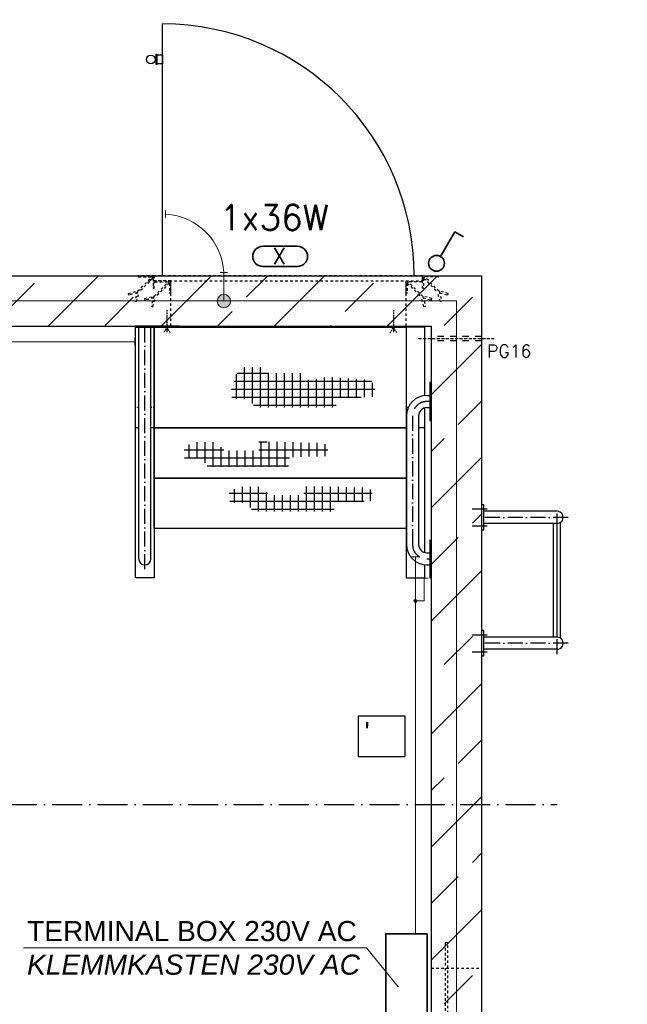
# Model space of a CAD drawing. Header units: millimetres. Extents: x -1777 to 1198744, y 17256 to 76241.
# Tile 17 of 201: x 71532 to 73946, y 42401 to 46312. Entities that reach past the tile are written whole.
import ezdxf
from ezdxf.enums import TextEntityAlignment as Align

# ---------------------------------------------------------------- set-up
doc = ezdxf.new("R2010")
doc.units = ezdxf.units.MM
doc.linetypes.add('ACAD_ISO10W100', pattern=[18, 12, -3, 0, -3])
doc.linetypes.add('JIS_02_1.0', pattern=[2, 1, -1])
for name, color, linetype, lineweight in [('Beschriftung', 7, 'Continuous', 9), ('elektro Installation', 7, 'Continuous', 35), ('HO1N2-D50', 4, 'Continuous', 18), ('Verz. Bandstahl 30x3_5mm auf Putz', 1, 'GRENZE2', 18), ('Verz. Bandstahl 30x3_5mm im Beton', 5, 'GRENZE1', 18)]:
    doc.layers.add(name, color=color, linetype=linetype, lineweight=lineweight)
doc.styles.add('LBB3.5M1000', font='isocp.shx', dxfattribs={"height": 3.5})
doc.styles.add('ROMANS', font='ROMANS', dxfattribs={"height": 0.2})
doc.linetypes.add('GRENZE1', pattern='A,6.35,-2.54,[133,ltypeshp.shx,S=2.54,R=0,X=-2.54,Y=0],-2.54,25.4', length=36.83)
doc.linetypes.add('GRENZE2', pattern='A,6.35,-2.54,[132,ltypeshp.shx,S=2.54,R=0,X=-2.54,Y=0],-2.54,25.4', length=36.83)

msp = doc.modelspace()

# ---------------------------------------------------------------- hatches: boundary and pattern name
h = msp.add_hatch()
h.set_pattern_fill('ANSI33', color=256, scale=50, style=0)
h.set_pattern_definition([(45, (150560.63, 46331.4), (-224.5064, 224.5064), []), (45, (150785.13, 46331.4), (-224.5064, 224.5064), [158.75, -79.375])])
h.paths.add_polyline_path([(67517.09828, 45294.77103), (65167.09828, 45294.77103), (65167.09828, 41094.77103), (69267.09828, 41094.77103), (69267.09828, 41294.77103), (65367.09828, 41294.77103), (65367.09828, 45094.77103), (67517.09828, 45094.77103)])
h.paths.add_polyline_path([(68397.09828, 45294.77103), (67517.09828, 45294.77103), (67517.09828, 45094.77103), (68397.09828, 45094.77103)], flags=17)
h.paths.add_polyline_path([(69267.09828, 45294.77103), (68397.09828, 45294.77103), (68397.09828, 45094.77103), (69267.09828, 45094.77103)])
h.paths.add_polyline_path([(71017.09828, 45294.77103), (69267.09828, 45294.77103), (69267.09828, 45094.77103), (71017.09828, 45094.77103)], flags=17)
h.paths.add_polyline_path([(73367.09828, 45294.77103), (71017.09828, 45294.77103), (71017.09828, 45094.77103), (73167.09828, 45094.77103), (73167.09828, 41294.77103), (69267.09828, 41294.77103), (69267.09828, 41094.77103), (73367.09828, 41094.77103)])
h = msp.add_hatch()
h.set_pattern_fill('NET', color=256, scale=10)
h.set_pattern_definition([(0, (90459.66, 46018.395), (0, 31.75), []), (90, (90459.66, 46018.395), (-31.75, 2e-15), [])])
h.paths.add_polyline_path([(72373.08303, 44847.83127), (72375.15921, 44806.32304), (72446.78608, 44804.24761), (72467.54745, 44771.04104), (72788.31121, 44771.04104), (72792.4635, 44809.43613), (72954.741, 44813.58696), (72929.52961, 44880.21778), (72759.80431, 44892.57528), (72668.75185, 44878.86746), (72658.76139, 44906.86181), (72521.73611, 44906.86181), (72498.07194, 44931.43038), (72404.64564, 44931.43038)])
h = msp.add_hatch()
h.set_pattern_fill('NET', color=256, scale=10)
h.set_pattern_definition([(0, (90271.77, 46253.954), (0, 31.75), []), (90, (90271.77, 46253.954), (-31.75, 2e-15), [])])
h.paths.add_polyline_path([(72185.19231, 44612.27202), (72187.26848, 44570.7638), (72258.89536, 44568.68837), (72279.65673, 44535.4818), (72600.42048, 44535.4818), (72604.57278, 44573.87689), (72767.50904, 44578.02772), (72743.63344, 44629.91303), (72574.4687, 44634.06385), (72482.08046, 44635.10155), (72482.08046, 44600.85724), (72345.05518, 44600.85724), (72314.95111, 44633.02615), (72221.5248, 44633.02615)])
h = msp.add_hatch()
h.set_pattern_fill('NET', color=256, scale=10)
h.set_pattern_definition([(0, (90451.355, 46431.402), (0, 31.75), []), (90, (90451.355, 46431.402), (-31.75, 2e-15), [])])
h.paths.add_polyline_path([(72364.77849, 44434.82427), (72366.85467, 44393.31605), (72438.48154, 44391.24062), (72459.24291, 44358.03405), (72780.00667, 44358.03405), (72784.15897, 44396.42914), (72946.27608, 44400.57997), (72922.40047, 44452.46528), (72754.05489, 44456.6161), (72661.66664, 44457.6538), (72661.66664, 44423.40949), (72524.64137, 44423.40949), (72494.53729, 44455.5784), (72401.11099, 44455.5784)])
at = {"layer": 'Verz. Bandstahl 30x3_5mm auf Putz'}
h = msp.add_hatch(color=256, dxfattribs=at)
h.dxf.hatch_style = 1
edge = h.paths.add_edge_path()
edge.add_arc((73104.59828, 44002.7281), 6.01999, 0, 360)
at = {"layer": 'Verz. Bandstahl 30x3_5mm im Beton'}
h = msp.add_hatch(color=256, dxfattribs=at)
h.dxf.hatch_style = 1
edge = h.paths.add_edge_path()
edge.add_arc((72343.46087, 45193.68341), 26.4653, 0, 360)

# ---------------------------------------------------------------- linework, layer by layer
for p, q in [((65167.09828, 45294.77103), (73367.09828, 45294.77103)), ((73367.09828, 45294.77103), (73367.09828, 41094.77103)), ((65367.09828, 45094.77103), (73167.09828, 45094.77103)), ((73167.09828, 45094.77103), (73167.09828, 41294.77103)), ((72005.44828, 44169.95238), (72005.44828, 45089.81865)), ((72053.74828, 44169.95238), (72053.74828, 45089.81865)), ((73167.09828, 44869.81299), (73162.09828, 44869.81299)), ((73162.09828, 44869.81299), (73162.09828, 44719.81299)), ((73149.94828, 44818.95238), (73162.09828, 44818.95238)), ((73149.94828, 44770.66299), (73162.09828, 44770.66299)), ((73068.80889, 44737.81299), (73068.80889, 44226.95238)), ((73117.09828, 44737.81299), (73117.09828, 44226.95238)), ((73162.09828, 44719.81299), (73167.09828, 44719.81299)), ((72005.44828, 44689.77103), (71992.09828, 44689.77103)), ((72067.09828, 44689.77103), (72053.74828, 44689.77103)), ((73068.80889, 44689.77103), (73067.09828, 44689.77103)), ((73142.09828, 44689.77103), (73117.09828, 44689.77103)), ((73667.09828, 44358.92103), (73376.35752, 44358.92103)), ((73681.24042, 43854.60183), (73681.24042, 44314.94023)), ((73667.09828, 44310.62103), (73376.35752, 44310.62103)), ((73652.95615, 43858.92103), (73652.95615, 44310.62103)), ((73667.09828, 43858.92103), (73667.09828, 44310.62103)), ((73162.09828, 44244.95238), (73162.09828, 44094.95238)), ((73167.09828, 44242.40628), (73162.09828, 44242.40628)), ((73149.94828, 44194.10238), (73162.09828, 44194.10238)), ((73149.94828, 44145.81299), (73162.09828, 44145.81299)), ((73162.09828, 44094.95238), (73167.09828, 44094.95238)), ((73667.09828, 43858.92103), (73376.35752, 43858.92103)), ((73667.09828, 43810.62103), (73376.35752, 43810.62103))]:
    msp.add_line(p, q)
at = {"linetype": 'JIS_02_1.0', "ltscale": 10}
for p, q in [((72132.09828, 45094.77103), (72132.09828, 45274.77103)), ((73067.09828, 45094.77103), (73067.09828, 45274.77103)), ((73167.09828, 42544.77103), (73367.09828, 42544.77103))]:
    msp.add_line(p, q, dxfattribs=at)
at = {"linetype": 'ACAD_ISO10W100', "ltscale": 0.5}
for p, q in [((72117.09828, 45157.93901), (72117.09828, 45070.93258)), ((73017.09828, 45157.93901), (73017.09828, 45070.93258)), ((72117.09828, 45089.81865), (72104.39249, 45067.81156)), ((72129.80408, 45067.81156), (72117.09828, 45089.81865)), ((73004.39249, 45067.81156), (73017.09828, 45089.81865)), ((73017.09828, 45089.81865), (73029.80408, 45067.81156))]:
    msp.add_line(p, q, dxfattribs=at)
at = {"linetype": 'ACAD_ISO10W100', "ltscale": 5}
for p, q in [((72029.59828, 44128.64561), (72029.59828, 45089.81865)), ((73162.09828, 44794.81299), (73149.94828, 44794.81299)), ((73092.94828, 44737.81299), (73092.94828, 44226.95238)), ((73329.95953, 44368.30934), (73389.02068, 44368.30934)), ((73667.09828, 44290.62103), (73667.09828, 44378.56469)), ((73711.24828, 44334.77103), (73376.35752, 44334.77103)), ((73329.95953, 44301.23272), (73389.02068, 44301.23272)), ((73149.94828, 44169.95238), (73162.09828, 44169.95238)), ((73329.95953, 43868.30934), (73389.02068, 43868.30934)), ((73667.09828, 43790.97737), (73667.09828, 43878.92103)), ((73711.24828, 43834.77103), (73376.35752, 43834.77103)), ((73329.95953, 43801.23272), (73389.02068, 43801.23272))]:
    msp.add_line(p, q, dxfattribs=at)
at = {"linetype": 'ACAD_ISO10W100'}
msp.add_line((73117.09828, 45044.77103), (73417.09828, 45044.77103), dxfattribs=at)
at = {"linetype": 'JIS_02_1.0', "ltscale": 25}
for p, q in [((73367.09828, 45036.17103), (73167.09828, 45036.17103)), ((73367.16098, 45053.3708), (73167.16098, 45053.3708))]:
    msp.add_line(p, q, dxfattribs=at)
at = {"linetype": 'JIS_02_1.0', "ltscale": 5}
for p, q in [((72005.44828, 44770.5348), (71992.09828, 44770.5348)), ((72067.09828, 44770.5348), (72053.74828, 44770.5348)), ((73075.69949, 44770.5348), (73067.09828, 44770.5348)), ((73068.80889, 44387.97004), (73067.09828, 44387.97004))]:
    msp.add_line(p, q, dxfattribs=at)
at = {"linetype": 'ACAD_ISO10W100', "ltscale": 10}
msp.add_line((71120.68882, 43194.77103), (73667.09828, 43194.77103), dxfattribs=at)
at = {"linetype": 'JIS_02_1.0', "ltscale": 10}
for points in [[(72000.66844, 45232.58383), (72057.80539, 45289.72078), (72062.04803, 45285.47814), (72006.04789, 45229.478)], [(73198.52812, 45232.58383), (73141.39118, 45289.72078), (73137.14853, 45285.47814), (73193.14867, 45229.478)], [(72065.66844, 45212.58383), (72122.80539, 45269.72078), (72127.04803, 45265.47814), (72071.04789, 45209.478)], [(73133.52812, 45212.58383), (73076.39118, 45269.72078), (73072.14853, 45265.47814), (73128.14867, 45209.478)], [(71999.11553, 45226.78827), (71965.49759, 45217.78037), (71963.94468, 45223.57593), (72001.80525, 45233.72064)], [(72000.66844, 45232.58383), (71990.10763, 45193.17034), (71995.90318, 45191.61742), (72006.04789, 45229.478)], [(72064.11553, 45206.78827), (72030.49759, 45197.78037), (72028.94468, 45203.57593), (72066.80525, 45213.72064)], [(72065.66844, 45212.58383), (72055.10763, 45173.17034), (72060.90318, 45171.61742), (72071.04789, 45209.478)], [(73133.52812, 45212.58383), (73144.08894, 45173.17034), (73138.29338, 45171.61742), (73128.14867, 45209.478)], [(73135.08104, 45206.78827), (73168.69897, 45197.78037), (73170.25189, 45203.57593), (73132.39131, 45213.72064)], [(73198.52812, 45232.58383), (73209.08894, 45193.17034), (73203.29338, 45191.61742), (73193.14867, 45229.478)], [(73200.08104, 45226.78827), (73233.69897, 45217.78037), (73235.25189, 45223.57593), (73197.39131, 45233.72064)]]:
    msp.add_lwpolyline(points, dxfattribs=at)
for points in [[(72067.09828, 45244.77103), (72067.09828, 45294.77103), (72002.09828, 45294.77103), (72002.09828, 45292.27103, 0.4142135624), (72004.59828, 45289.77103), (72057.09828, 45289.77103, -0.4142135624), (72062.09828, 45284.77103), (72062.09828, 45247.27103, 0.4142135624), (72064.59828, 45244.77103)], [(73132.09828, 45244.77103), (73132.09828, 45294.77103), (73197.09828, 45294.77103), (73197.09828, 45292.27103, -0.4142135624), (73194.59828, 45289.77103), (73142.09828, 45289.77103, 0.4142135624), (73137.09828, 45284.77103), (73137.09828, 45247.27103, -0.4142135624), (73134.59828, 45244.77103)], [(72132.09828, 45224.77103), (72132.09828, 45274.77103), (72067.09828, 45274.77103), (72067.09828, 45272.27103, 0.4142135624), (72069.59828, 45269.77103), (72122.09828, 45269.77103, -0.4142135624), (72127.09828, 45264.77103), (72127.09828, 45227.27103, 0.4142135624), (72129.59828, 45224.77103)], [(73067.09828, 45224.77103), (73067.09828, 45274.77103), (73132.09828, 45274.77103), (73132.09828, 45272.27103, -0.4142135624), (73129.59828, 45269.77103), (73077.09828, 45269.77103, 0.4142135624), (73072.09828, 45264.77103), (73072.09828, 45227.27103, -0.4142135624), (73069.59828, 45224.77103)]]:
    msp.add_lwpolyline(points, format="xyb", close=True, dxfattribs=at)
for points in [[(73132.09828, 45294.77103), (72067.09828, 45294.77103), (72067.09828, 45274.77103), (73132.09828, 45274.77103)], [(73222.70768, 41844.77103), (73232.70768, 41844.77103), (73232.70768, 42644.77103), (73222.70768, 42644.77103)]]:
    msp.add_lwpolyline(points, close=True, dxfattribs=at)
for points in [[(71992.09828, 45089.81865), (72167.09828, 45089.81865), (72167.09828, 45094.77103), (71992.09828, 45094.77103)], [(73142.09828, 45089.81865), (72967.09828, 45089.81865), (72967.09828, 45094.77103), (73142.09828, 45094.77103)], [(71992.09828, 45089.81865), (72067.09828, 45089.81865), (72067.09828, 44094.95238), (71992.09828, 44094.95238)], [(72067.09828, 45089.81865), (73067.09828, 45089.81865), (73067.09828, 44689.81865), (72067.09828, 44689.81865)], [(72067.09828, 44689.77103), (73067.09828, 44689.77103), (73067.09828, 44489.81865), (72067.09828, 44489.81865)], [(72067.09828, 44489.81865), (73067.09828, 44489.81865), (73067.09828, 44289.86626), (72067.09828, 44289.86626)], [(73367.09828, 44284.77103), (73376.35752, 44284.77103), (73376.35752, 44384.77103), (73367.09828, 44384.77103)], [(73367.09828, 43784.77103), (73376.35752, 43784.77103), (73376.35752, 43884.77103), (73367.09828, 43884.77103)], [(72877.471, 43384.28896), (73063.45553, 43384.28896), (73063.45553, 43545.74501), (72877.471, 43545.74501)]]:
    msp.add_lwpolyline(points, close=True)
for points in [[(73142.09828, 44818.57175), (73142.09828, 45089.81865), (73067.09828, 45089.81865), (73067.09828, 44094.95238), (73142.09828, 44094.95238), (73142.09828, 44146.19361)], [(73142.09828, 44195.0541), (73142.09828, 44769.71126)]]:
    msp.add_lwpolyline(points)
for centre, radius, start, end in [((73149.94828, 44737.81299), 81.13939, 90, 180), ((73149.94828, 44737.81299), 32.85, 90, 180), ((73667.45318, 44334.77103), 24.15261, 269.15806332, 90.84193668), ((73149.94828, 44226.95238), 81.13939, 180, 270), ((73149.94828, 44226.95238), 32.85, 180, 270), ((72029.59828, 44169.95238), 24.15, 180, 0), ((73667.45318, 43834.77103), 24.15261, 269.15806332, 90.84193668)]:
    msp.add_arc(centre, radius, start, end)
at = {"linetype": 'ACAD_ISO10W100', "ltscale": 5}
for centre, start, end in [((73149.94828, 44737.81299), 90, 180), ((73149.94828, 44226.95238), 180, 270)]:
    msp.add_arc(centre, 57, start, end, dxfattribs=at)
at = {"layer": 'Beschriftung'}
for q in [(71547.14068, 42625.42502), (73036.4371, 42470.00194)]:
    msp.add_line((72910.20654, 42625.42502), q, dxfattribs=at)
at = {"layer": 'elektro Installation'}
for p, q in [((73203.82746, 45370.89371), (73260.64964, 45469.31262)), ((73260.64964, 45469.31262), (73296.18918, 45448.79386))]:
    msp.add_line(p, q, dxfattribs=at)
at = {"layer": 'elektro Installation', "color": 7, "linetype": 'Continuous', "ltscale": 100}
for p, q in [((72498.01182, 45411.37029), (72636.18474, 45411.37029)), ((72498.01182, 45331.37029), (72636.18474, 45331.37029))]:
    msp.add_line(p, q, dxfattribs=at)
at = {"layer": 'elektro Installation'}
msp.add_lwpolyline([(73151.47425, 42680.88388), (72986.40375, 42680.88388), (72986.40375, 42224.22075), (73151.47425, 42224.22075)], close=True, dxfattribs=at)
msp.add_circle((73188.20977, 45343.84308), 31.23539, dxfattribs=at)
at = {"layer": 'elektro Installation', "color": 7, "linetype": 'Continuous', "ltscale": 100}
for centre, start, end in [((72498.01182, 45371.37029), 90, 270), ((72636.18474, 45371.37029), 270, 90)]:
    msp.add_arc(centre, 40, start, end, dxfattribs=at)
at = {"layer": 'HO1N2-D50', "linetype": 'Continuous'}
msp.add_line((72328.46087, 45307.09855), (72358.46087, 45307.09855), dxfattribs=at)
at = {"layer": 'Verz. Bandstahl 30x3_5mm auf Putz', "ltscale": 2}
for p, q in [((65429.59828, 45032.27103), (71989.49197, 45032.27103)), ((73104.59828, 42680.88388), (73104.59828, 44177.46134))]:
    msp.add_line(p, q, dxfattribs=at)
at = {"layer": 'Verz. Bandstahl 30x3_5mm auf Putz'}
for p, q in [((71989.49197, 45047.27103), (71989.49197, 45017.27103)), ((73089.59828, 44177.46134), (73119.59828, 44177.46134)), ((73154.72532, 44093.14206), (73124.72532, 44093.14206)), ((73139.72532, 44002.7281), (73139.72532, 44093.14206)), ((73104.59828, 44002.7281), (73139.72532, 44002.7281))]:
    msp.add_line(p, q, dxfattribs=at)
at = {"layer": 'Verz. Bandstahl 30x3_5mm auf Putz', "linetype": 'Continuous'}
msp.add_circle((73104.59828, 44002.7281), 6.01999, dxfattribs=at)
at = {"layer": 'Verz. Bandstahl 30x3_5mm im Beton', "ltscale": 15}
for p, q in [((72343.46087, 45307.09855), (72343.46087, 45194.77103)), ((73267.09828, 45194.77103), (65267.09828, 45194.77103)), ((73267.09828, 41194.77103), (73267.09828, 45194.77103))]:
    msp.add_line(p, q, dxfattribs=at)
at = {"layer": 'Verz. Bandstahl 30x3_5mm im Beton', "linetype": 'Continuous', "ltscale": 15}
msp.add_circle((72343.46087, 45193.68341), 26.4653, dxfattribs=at)

# ---------------------------------------------------------------- texts
at = {"insert": (72902.41345, 43522.2419), "char_height": 80, "width": 388.5714209, "attachment_point": 1, "style": 'LBB3.5M1000'}
msp.add_mtext("{\\fWingdings 2|b0|i0|c2|p18;'}", dxfattribs=at)
at = {"layer": 'Beschriftung', "insert": (64492.72778, 46236.51791), "char_height": 150, "width": 1682.9463594, "attachment_point": 1, "style": 'LBB3.5M1000', "bg_fill": 2}
msp.add_mtext('\\pi74.897;{\\fArial|b1|i0|c0|p34;GROUND PLAN\\L\\P\\pi221.06;\\fArial|b1|i1|c0|p34;\\lGRUNDRISS}', dxfattribs=at)
at = {"layer": 'Beschriftung', "insert": (71561.39602, 42731.54496), "char_height": 80, "width": 1367.4009422, "attachment_point": 1, "style": 'LBB3.5M1000'}
msp.add_mtext('{\\fArial|b0|i0|c0|p34;TERMINAL BOX 230V AC\\P\\fArial|b0|i1|c0|p34;KLEMMKASTEN 230V AC}', dxfattribs=at)
at = {"layer": 'elektro Installation', "color": 7, "linetype": 'Continuous', "ltscale": 100, "style": 'ROMANS'}
msp.add_text('X', height=64.9999, dxfattribs=at).set_placement((72563.90878, 45404.84359), align=Align.TOP_CENTER)
msp.add_text('PG16', height=50, dxfattribs=at).set_placement((73389.39046, 45020.19734), align=Align.TOP_LEFT)

# ---------------------------------------------------------------- next in the draw order: linework, layer by layer
msp.add_lwpolyline([(72069.64857, 46159.76366), (72074.00631, 46159.76366), (72074.00631, 46147.66708), (72069.64857, 46147.66708)])
for points in [[(72074.00631, 46174.54604), (72077.51415, 46174.54604), (72077.51415, 46132.8847), (72074.00631, 46132.8847)], [(72077.51415, 46171.39245), (72099.59828, 46171.39245), (72099.59828, 46136.0383), (72077.51415, 46136.0383)]]:
    msp.add_lwpolyline(points, close=True)
msp.add_circle((72053.17564, 46153.71537), 17.54819)
at = {"layer": 'HO1N2-D50'}
msp.add_line((72111.9258, 45523.945), (72111.9258, 45553.945), dxfattribs=at)
msp.add_arc((72099.59828, 45294.77103), 244.17397, 2.89390088, 87.10609912, dxfattribs=at)

# ---------------------------------------------------------------- next in the draw order: texts
at = {"layer": 'Beschriftung', "insert": (66574.46101, 45959.00589), "char_height": 120, "width": 195.9471091, "attachment_point": 1, "style": 'LBB3.5M1000', "bg_fill": 2}
msp.add_mtext('\\pi47.714;{\\fArial|b1|i0|c0|p34;B}', dxfattribs=at)
at = {"layer": 'elektro Installation', "linetype": 'Continuous', "ltscale": 100, "style": 'ROMANS'}
msp.add_text('1x36W', height=100, dxfattribs=at).set_placement((72326.48705, 45575.91813), align=Align.TOP_LEFT)

# ---------------------------------------------------------------- next in the draw order: linework, layer by layer
msp.add_line((72099.59828, 45294.77103), (72099.59828, 46294.77103))
msp.add_arc((72099.59828, 45294.77103), 1000, 0, 90)

doc.saveas('drawing.dxf')
